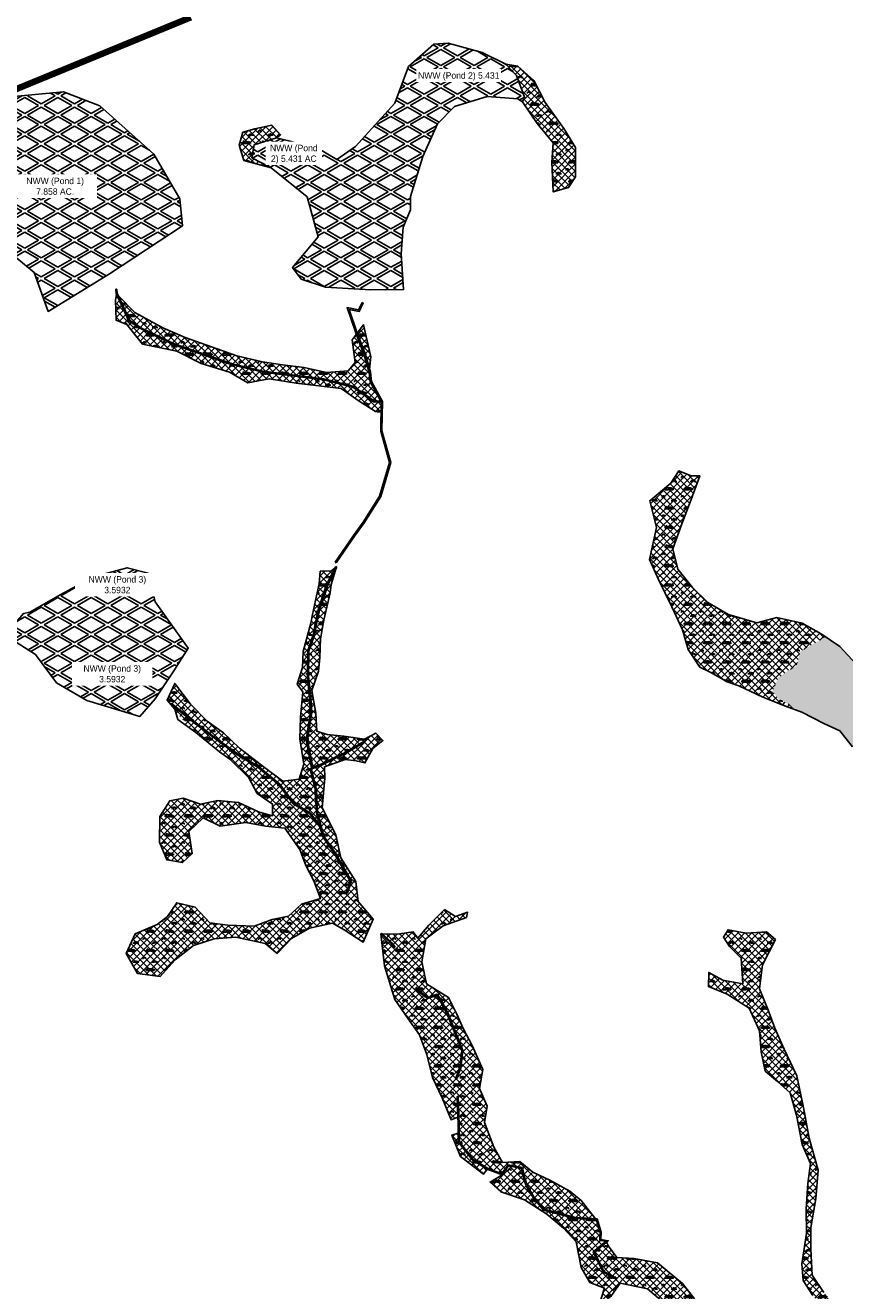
# Model space of a CAD drawing. Extents: x -23778 to 2010688, y -9045 to 873115.
# Tile 12 of 23: x 2000460 to 2003018, y 860723 to 864670. Entities that reach past the tile are written whole.
import ezdxf

# ---------------------------------------------------------------- set-up
doc = ezdxf.new("R2010")
doc.units = 0
doc.header["$MEASUREMENT"] = 0
doc.linetypes.add('PHANTOM2', pattern=[1.25, 0.625, -0.125, 0.125, -0.125, 0.125, -0.125])
for name, color, linetype in [('ce-prop-main', 4, 'PHANTOM2'), ('ce-wtln-abfp', 1, 'Continuous'), ('ce-wtln-ajrs', 1, 'Continuous'), ('ce-wtln-edge-pond', 8, 'Continuous'), ('ce-wtln-edge-ptxt', 8, 'Continuous'), ('ce-wtln-filp', 8, 'Continuous'), ('ce-wtln-filp-pond', 8, 'Continuous')]:
    doc.layers.add(name, color=color, linetype=linetype)
doc.styles.add('L80', font='ler.shx', dxfattribs={"height": 8})
pattern_1 = [(0, (18, 1.2), (60, 60), [9, -1.8, 2.4, -1.8, 9, -36]), (0, (15, 3), (60, 60), [6, -4.5, 9, -4.5, 6, -30]), (0, (36, 27), (60, 60), [7.5, -3, 7.5, -42]), (0, (6, 39), (60, 60), [3, -6, 3, -48]), (90, (12, 39), (-60, 60), [5.4, -54.6]), (90, (30, 3), (-60, 60), [6, -54]), (90, (45, 27), (-60, 60), [6, -54]), (45, (37.8, 2.4), (0, 60), [6, -78.8528137]), (135, (22.2, 2.4), (-60, 7e-15), [6, -78.8528137]), (63.4349488, (36, 2.7), (3e-09, 60), [6, -128.1640786]), (75.9637565, (33, 3), (2e-09, 59.99999999), [6, -241.3863376]), (75.9637565, (48, 27), (2e-09, 59.99999999), [4.8, -242.5863376]), (75.9637565, (13.2, 39), (2e-09, 59.99999999), [4.2, -243.1863376]), (104.0362435, (27, 3), (-2e-09, 59.99999999), [6, -241.3863376]), (104.0362435, (42, 27), (-2e-09, 59.99999999), [4.8, -242.5863376]), (104.0362435, (10.8, 39), (-2e-09, 59.99999999), [4.2, -243.1863376]), (116.5650512, (24, 2.7), (-2e-08, 60), [6, -128.1640079]), (45, (0, 0), (-10.60660172, 10.60660172), []), (135, (0, 0), (-10.60660172, -10.60660172), [])]
pattern_2 = [(30, (0, 0), (1e-08, 60), [50, -10]), (330, (0, 0), (51.9615242, 30), [50, -10]), (330, (43.3, 25), (51.9615242, 30), [50, -10]), (30, (43.3, 35), (1e-08, 60), [50, -10])]

msp = doc.modelspace()

# ---------------------------------------------------------------- hatches: boundary and pattern name
at = {"layer": 'ce-wtln-filp'}
h = msp.add_hatch(dxfattribs=at)
h.set_pattern_fill('WTLN_IJ', color=256, scale=60)
h.set_pattern_definition(pattern_1)
h.paths.add_polyline_path([(2002141.7, 864347.6), (2002083.2, 864429), (2002048, 864497.5), (2001997.4, 864542.8), (2001960, 864549.1), (2001993.7, 864513.4), (2002018.9, 864446.1), (2002012.6, 864431.2), (2002057.6, 864363.3), (2002107.6, 864303.6), (2002104, 864242.1), (2002108.3, 864150.4), (2002156.1, 864163.9), (2002177.9, 864196.9), (2002177.8, 864289.2)])
h = msp.add_hatch(dxfattribs=at)
h.set_pattern_fill('WTLN_IJ', color=256, scale=60)
h.set_pattern_definition(pattern_1)
h.paths.add_polyline_path([(2001229.4, 864358.9), (2001176.1, 864346.6), (2001139.3, 864336.6), (2001128.1, 864295.6), (2001142.4, 864248.7), (2001227.9, 864225.4), (2001167.7, 864257), (2001174.9, 864297.2), (2001243.9, 864318.9), (2001257.2, 864328.5)])
h = msp.add_hatch(dxfattribs=at)
h.set_pattern_fill('WTLN_IJ', color=256, scale=60)
h.set_pattern_definition(pattern_1)
h.paths.add_polyline_path([(2000849.8, 863709.1), (2000823.7, 863721.6), (2000783.7, 863746.6), (2000778.6, 863757.7), (2000770.8, 863774.7), (2000761, 863796.1), (2000752.7, 863814.2), (2000744.8, 863831.3), (2000742, 863812.9), (2000743.3, 863750.1), (2000777.4, 863736.5), (2000825.7, 863675.7), (2000932.6, 863653.5), (2001008.6, 863615.3), (2001097.6, 863587.9), (2001154.6, 863554.8), (2001221.1, 863567), (2001305.6, 863553.2), (2001446, 863537.5), (2001451.8, 863533.4), (2001451.8, 863548.8), (2001391.2, 863563.9), (2001202.2, 863587.7), (2001105.8, 863611.1), (2001044, 863632.2), (2001016.6, 863641.6), (2000972.6, 863656.7), (2000924.8, 863673.1), (2000909.4, 863680.5), (2000886.8, 863691.3)])
h = msp.add_hatch(dxfattribs=at)
h.set_pattern_fill('WTLN_IJ', color=256, scale=60)
h.set_pattern_definition(pattern_1)
h.paths.add_polyline_path([(2001041, 863667.2), (2000958.6, 863696.1), (2000889.4, 863726), (2000801.9, 863773.7), (2000749.9, 863827.2), (2000754.5, 863817.4), (2000786, 863748.7), (2000825.1, 863724.2), (2000849.9, 863712.4), (2000888.4, 863693.9), (2000926, 863675.9), (2001017.3, 863644.6), (2001106.6, 863613.9), (2001202.8, 863590.7), (2001391.7, 863566.9), (2001451.8, 863551.9), (2001451.8, 863591), (2001400.6, 863587.1), (2001330.7, 863602.1), (2001262.8, 863610.4), (2001200.9, 863620.2), (2001120.6, 863639)], flags=17)
h = msp.add_hatch(dxfattribs=at)
h.set_pattern_fill('WTLN_IJ', color=256, scale=60)
h.set_pattern_definition(pattern_1)
h.paths.add_polyline_path([(2001523.7, 863621.5), (2001517.9, 863641.5), (2001513.8, 863652.4), (2001501.5, 863684.7), (2001496.1, 863699.2), (2001493.3, 863706.3), (2001480.3, 863689.2), (2001489.9, 863618.5), (2001467.9, 863592.2), (2001451.8, 863591), (2001451.8, 863551.9), (2001484, 863543.9), (2001550.2, 863497.3), (2001569.7, 863498.6), (2001536.4, 863557.9), (2001533.8, 863587.1)])
h = msp.add_hatch(dxfattribs=at)
h.set_pattern_fill('WTLN_IJ', color=256, scale=60)
h.set_pattern_definition(pattern_1)
h.paths.add_polyline_path([(2001515.9, 863735.7), (2001496.2, 863710), (2001519.5, 863648.5), (2001521.7, 863642.8), (2001527.6, 863622.6), (2001534.9, 863597.5), (2001539, 863636.3)])
h = msp.add_hatch(dxfattribs=at)
h.set_pattern_fill('WTLN_IJ', color=256, scale=60)
h.set_pattern_definition(pattern_1)
h.paths.add_polyline_path([(2001549.4, 863494.2), (2001482.7, 863541.1), (2001451.8, 863548.8), (2001451.8, 863533.4), (2001501.8, 863498), (2001553.4, 863465.5), (2001558.6, 863463.9), (2001570.7, 863463.6), (2001571.3, 863495.7)])
h = msp.add_hatch(dxfattribs=at)
h.set_pattern_fill('WTLN_IJ', color=256, scale=60)
h.set_pattern_definition(pattern_1)
h.paths.add_polyline_path([(2002481.5, 863037.2), (2002509.8, 863115.1), (2002539.1, 863190.8), (2002566.1, 863264.4), (2002539, 863264.4), (2002500.1, 863280), (2002475.6, 863241.5), (2002442.7, 863214.7), (2002409.2, 863186.8), (2002430.6, 863103.4), (2002408.7, 863003.4), (2002436.9, 862941.1), (2002450.5, 862913.3), (2002546.1, 862913.3), (2002542.9, 862916.5), (2002497.1, 862973.1)])
h = msp.add_hatch(dxfattribs=at)
h.set_pattern_fill('WTLN_IJ', color=256, scale=60)
h.set_pattern_definition(pattern_1)
h.paths.add_polyline_path([(2001393.4, 862959.5), (2001396.2, 862967.4), (2001380.7, 862966.9), (2001377.9, 862927.9), (2001374.6, 862913.3), (2001381.3, 862913.3), (2001383.4, 862915.4), (2001385.2, 862918.9), (2001385.3, 862922.6), (2001383.3, 862927), (2001384.1, 862929.1), (2001382.9, 862930.7), (2001382.8, 862933), (2001381.8, 862935.9), (2001381.7, 862941.1), (2001384.2, 862948.1), (2001388.8, 862953.3), (2001391.1, 862957.1)])
h = msp.add_hatch(dxfattribs=at)
h.set_pattern_fill('WTLN_IJ', color=256, scale=60)
h.set_pattern_definition(pattern_1)
h.paths.add_polyline_path([(2001427.2, 862977.1), (2001416.3, 862968), (2001396.2, 862967.4), (2001393.4, 862959.5), (2001391.1, 862957.1), (2001388.8, 862953.3), (2001384.2, 862948.1), (2001381.7, 862941.1), (2001381.8, 862935.9), (2001382.8, 862933), (2001382.9, 862930.7), (2001384.1, 862929.1), (2001383.3, 862927), (2001385.3, 862922.6), (2001385.2, 862918.9), (2001383.4, 862915.4), (2001381.3, 862913.3), (2001396.6, 862913.3), (2001400.6, 862925.4)])
h = msp.add_hatch(dxfattribs=at)
h.set_pattern_fill('WTLN_IJ', color=256, scale=60)
h.set_pattern_definition(pattern_1)
h.paths.add_polyline_path([(2001428.4, 862970.7), (2001426.4, 862967), (2001426.3, 862966.7), (2001404.3, 862923.9), (2001400.8, 862913.3), (2001413.2, 862913.3), (2001414.4, 862925.6)])
h = msp.add_hatch(dxfattribs=at)
h.set_pattern_fill('WTLN_IJ', color=256, scale=60)
h.set_pattern_definition(pattern_1)
h.paths.add_polyline_path([(2001349.7, 862348.3), (2001353, 862354), (2001337.2, 862440.8), (2001350.1, 862527.1), (2001346.5, 862582.1), (2001340.6, 862639.4), (2001341.7, 862718.8), (2001358.9, 862768.9), (2001364, 862797), (2001374.4, 862846.1), (2001385.8, 862880.5), (2001396.6, 862913.3), (2001381.3, 862913.3), (2001381.1, 862913), (2001378.4, 862912.8), (2001375.8, 862910.6), (2001374, 862910.8), (2001374, 862910.8), (2001369.3, 862889.9), (2001356.2, 862831.6), (2001351.4, 862805.3), (2001327.2, 862716.1), (2001325.9, 862666.8), (2001308.8, 862615), (2001326.1, 862591.2), (2001319, 862511.7), (2001316.7, 862444), (2001329.2, 862365.3), (2001314.9, 862318), (2001264.1, 862311.7), (2001206.5, 862354.5), (2001128.6, 862414.8), (2001078.3, 862463.3), (2001028, 862498.8), (2000975.7, 862551.8), (2000958.6, 862574.4), (2000953.6, 862576.4), (2000946.2, 862578.3), (2000933.8, 862576.1), (2000927.4, 862581.9), (2000925, 862580.6), (2000923, 862580.2), (2000919.1, 862576.3), (2000918.1, 862574.1), (2000915.6, 862571.3), (2000912.1, 862568.2), (2000911, 862566.2), (2000911, 862564.7), (2000909.8, 862561), (2000909.3, 862559.9), (2000909.2, 862558.1), (2000910.9, 862556.4), (2000911.1, 862555), (2000914.2, 862551.2), (2000916.5, 862554.2), (2000941.3, 862534.6), (2000989.4, 862496.7), (2001043.9, 862454.4), (2001114.2, 862403.1), (2001188.2, 862357.4), (2001254.2, 862302.7), (2001298.3, 862244.1), (2001350.8, 862212.5), (2001377.7, 862177.1), (2001368.8, 862213.2), (2001365.1, 862285.6)])
h = msp.add_hatch(dxfattribs=at)
h.set_pattern_fill('WTLN_IJ', color=256, scale=60)
h.set_pattern_definition(pattern_1)
h.paths.add_polyline_path([(2001451.8, 862398.2), (2001451.8, 862453), (2001402.4, 862457.9), (2001369.8, 862468), (2001366.6, 862524.4), (2001354.5, 862595.4), (2001375.2, 862655.3), (2001379.4, 862697.6), (2001381.2, 862756.3), (2001391.7, 862814.5), (2001411.9, 862899.7), (2001413.2, 862913.3), (2001400.8, 862913.3), (2001389.5, 862879.1), (2001378.3, 862845.1), (2001367.9, 862796.2), (2001362.8, 862767.9), (2001345.6, 862718.2), (2001344.6, 862639.6), (2001350.5, 862582.5), (2001354.1, 862526.9), (2001341.3, 862440.8), (2001351.3, 862385.6), (2001356.9, 862355.1), (2001377.4, 862362), (2001422.7, 862384.6)])
h = msp.add_hatch(dxfattribs=at)
h.set_pattern_fill('WTLN_IJ', color=256, scale=60)
h.set_pattern_definition(pattern_1)
h.paths.add_polyline_path([(2002955.8, 862760.6), (2002955.7, 862762.2), (2002950.5, 862765.5), (2002955, 862764.1), (2002944.3, 862771.3), (2002884.9, 862804.9), (2002881.4, 862806.4), (2002806.2, 862822.1), (2002743.5, 862806), (2002655.6, 862831.8), (2002590.3, 862869), (2002546.1, 862913.3), (2002450.5, 862913.3), (2002478.7, 862855.8), (2002511.4, 862784.2), (2002529.2, 862723.1), (2002566.2, 862667.5), (2002598.3, 862651.6), (2002640.5, 862628.1), (2002648.2, 862623.4), (2002687.3, 862609), (2002762.5, 862573.9), (2002832.9, 862546.5), (2002871.4, 862532.2), (2002870.9, 862533.2), (2002864.2, 862538.5), (2002854.3, 862541.6), (2002853.9, 862542.4), (2002849.1, 862545.2), (2002849.1, 862547.3), (2002846.9, 862548), (2002845.4, 862552.2), (2002836.5, 862554.4), (2002835.1, 862556.3), (2002825.5, 862560.8), (2002824.7, 862562.1), (2002810.7, 862568.5), (2002793.2, 862594.5), (2002810.1, 862633.7), (2002812, 862637.5), (2002817.5, 862637.8), (2002840.1, 862656.6), (2002861.8, 862666.3), (2002869.4, 862675.6), (2002871.6, 862686.7), (2002877.6, 862712.4), (2002882.2, 862718.4)])
h = msp.add_hatch(dxfattribs=at)
h.set_pattern_fill('WTLN_IJ', color=256, scale=60)
h.set_pattern_definition(pattern_1)
h.paths.add_polyline_path([(2003089.4, 862600), (2003088.3, 862653.7), (2003053.6, 862677.2), (2003003.2, 862731.9), (2002955.7, 862763.7), (2002955.8, 862760.6), (2002882.2, 862718.4), (2002877.6, 862712.4), (2002871.6, 862686.7), (2002869.4, 862675.6), (2002861.8, 862666.3), (2002840.1, 862656.6), (2002817.5, 862637.8), (2002812, 862637.5), (2002810.1, 862633.7), (2002793.2, 862594.5), (2002810.7, 862568.5), (2002824.7, 862562.1), (2002825.5, 862560.8), (2002835.1, 862556.3), (2002836.5, 862554.4), (2002845.4, 862552.2), (2002846.9, 862548), (2002849.1, 862547.3), (2002849.1, 862545.2), (2002856.5, 862540.9), (2002864.2, 862538.5), (2002872.7, 862531.7), (2002884.2, 862527.5), (2002952.8, 862491.9), (2003003.2, 862469.3), (2003042.1, 862418.7), (2003085.4, 862364.1), (2003119.5, 862312.3), (2003154.1, 862241.2), (2003195.1, 862186.7), (2003214.7, 862141.1), (2003233.7, 862076.4), (2003249.9, 862034.5), (2003292, 861969.4), (2003326.3, 861915.6), (2003365.2, 861868.9), (2003408.4, 861812.4), (2003441.8, 861739.9), (2003471.3, 861694.2), (2003516.9, 861656), (2003498.4, 861676.8), (2003466.2, 861716.5), (2003467.2, 861729.1), (2003452.3, 861768.2), (2003416.7, 861824.7), (2003386.2, 861876.8), (2003363.4, 861921.5), (2003327.6, 861949.8), (2003314.1, 861995.8), (2003290, 862011), (2003283.4, 862055), (2003275, 862092.2), (2003274.1, 862120.7), (2003234.4, 862142.3), (2003206.1, 862166.7), (2003200.2, 862199.2), (2003188.6, 862244.9), (2003161.9, 862274.9), (2003152.3, 862297.4), (2003155.1, 862298.6), (2003160.9, 862285), (2003163.8, 862278.3), (2003177.8, 862304.4), (2003161.1, 862343.8), (2003137.9, 862377.6), (2003115.3, 862432.7), (2003092, 862451.6), (2003061, 862482.2), (2003063.2, 862484.3), (2003094, 862453.9), (2003117.8, 862434.5), (2003140.5, 862379), (2003163.7, 862345.2), (2003181.1, 862304.3), (2003165.6, 862275.4), (2003191.3, 862246.3), (2003203.1, 862199.8), (2003208.9, 862168.3), (2003236.1, 862144.7), (2003277.1, 862122.5), (2003278, 862092.6), (2003286.4, 862055.6), (2003292.7, 862012.8), (2003316.6, 861997.7), (2003330.2, 861951.6), (2003365.7, 861923.4), (2003388.9, 861878.3), (2003419.2, 861826.3), (2003455, 861769.6), (2003470.3, 861729.5), (2003469.3, 861717.5), (2003500.7, 861678.8), (2003519.2, 861657.9), (2003542.8, 861628), (2003555.2, 861610.6), (2003581.9, 861573.2), (2003578.5, 861555.4), (2003595.1, 861531.4), (2003612.7, 861506), (2003618.1, 861498.2), (2003624.5, 861489), (2003630.8, 861478.2), (2003631.3, 861468.8), (2003632.2, 861453.4), (2003636.2, 861467.2), (2003625.1, 861505.9), (2003616.1, 861554.7), (2003583.5, 861606), (2003562.6, 861636.6), (2003524.2, 861708.6), (2003504.8, 861746), (2003450.8, 861789.9), (2003435.8, 861835.6), (2003407.6, 861886.8), (2003389.3, 861946.5), (2003342.4, 862012), (2003316.1, 862047.5), (2003306.7, 862103.7), (2003278.4, 862160.5), (2003217.5, 862250.7), (2003213.1, 862291.6), (2003197.8, 862333.4), (2003167.8, 862395.4), (2003152.9, 862416.3), (2003108.7, 862487.7), (2003102.7, 862544.5)])
h = msp.add_hatch(dxfattribs=at)
h.set_pattern_fill('WTLN_IJ', color=256, scale=60)
h.set_pattern_definition(pattern_1)
h.paths.add_polyline_path([(2000926.5, 862616.9), (2000902.9, 862565), (2000909.1, 862557.4), (2000909.3, 862559.9), (2000909.8, 862561), (2000911, 862564.7), (2000911, 862566.2), (2000912.1, 862568.2), (2000915.6, 862571.3), (2000918.1, 862574.1), (2000919.1, 862576.3), (2000923, 862580.2), (2000925, 862580.6), (2000927.4, 862581.9), (2000933.8, 862576.1), (2000946.2, 862578.3), (2000953.6, 862576.4), (2000958.6, 862574.4)], flags=17)
h = msp.add_hatch(dxfattribs=at)
h.set_pattern_fill('WTLN_IJ', color=256, scale=60)
h.set_pattern_definition(pattern_1)
h.paths.add_polyline_path([(2001388.4, 862138.6), (2001379.4, 862169.8), (2001348.8, 862210.3), (2001296.2, 862241.8), (2001252, 862300.7), (2001186.5, 862355), (2001112.5, 862400.6), (2001042.1, 862452), (2000987.5, 862494.3), (2000940.6, 862531.4), (2000914.7, 862551.8), (2000914.2, 862551.2), (2000926.4, 862536.2), (2000927, 862534.1), (2000932, 862529.3), (2000933.1, 862526.7), (2000936.7, 862521.2), (2000939.2, 862518.9), (2000945.2, 862509.2), (2000952.7, 862502.2), (2000955.1, 862494.5), (2000956.8, 862491.9), (2000958.3, 862490.6), (2000959.4, 862488.2), (2000960, 862487.3), (2000992.8, 862463.7), (2001065.9, 862403.2), (2001098.6, 862380.3), (2001157.6, 862322.3), (2001183.7, 862274), (2001232, 862240.8), (2001231.8, 862204.3), (2001188, 862216.2), (2001125.6, 862245.1), (2001061.5, 862251.9), (2001006.6, 862239.9), (2000953.3, 862258.7), (2000952.4, 862258.5), (2000949.1, 862248.8), (2000951.2, 862246.2), (2000953.5, 862231.4), (2000955.7, 862223.9), (2000959.2, 862218.2), (2000960.9, 862213.3), (2000961.9, 862211.6), (2000961.2, 862207.7), (2000960, 862206.2), (2000957.7, 862198.6), (2000955.1, 862194.2), (2000953.9, 862189.6), (2000957, 862183.3), (2000963.3, 862177.4), (2000966, 862176.6), (2000967.2, 862175.6), (2000970.7, 862176.1), (2000973.8, 862175.6), (2000983.4, 862176.6), (2000992, 862175.1), (2001015.7, 862197.5), (2001068.2, 862171.3), (2001148.4, 862183), (2001210.1, 862171.4), (2001269.9, 862165.9), (2001317.5, 862099.2), (2001336, 862048.7), (2001360.4, 862001), (2001381.1, 861945.9), (2001321.8, 861928.2), (2001282.1, 861891.2), (2001230.7, 861880.3), (2001174.8, 861860.2), (2001092.4, 861863.1), (2001035.7, 861870.1), (2001002.7, 861906.3), (2001000.5, 861904.7), (2000998.4, 861902.3), (2000995.7, 861898.9), (2000992.7, 861896.6), (2000988.8, 861887.2), (2000984.9, 861881.1), (2000983.4, 861877.4), (2000979.7, 861873.5), (2000976.3, 861868), (2000972.8, 861865.4), (2000972.4, 861864), (2000972.1, 861863.1), (2000970.5, 861862.7), (2000963.4, 861858.2), (2000959.6, 861854.8), (2000956.1, 861853), (2000956.6, 861851.8), (2000949.2, 861837.7), (2000948.3, 861824.5), (2000955.4, 861810.4), (2000974.5, 861803.6), (2000980, 861805.7), (2000981.1, 861804.4), (2000989.3, 861806.6), (2000992.6, 861803.6), (2001000.5, 861804.9), (2001001, 861804.7), (2001049.3, 861820.2), (2001117.3, 861824.9), (2001209.1, 861806.1), (2001246, 861774.8), (2001290.9, 861821.2), (2001346.8, 861853.8), (2001419.3, 861869.1), (2001451.8, 861850.8), (2001451.8, 862038.8), (2001424.9, 862085.6)])
h = msp.add_hatch(dxfattribs=at)
h.set_pattern_fill('WTLN_IJ', color=256, scale=60)
h.set_pattern_definition(pattern_1)
h.paths.add_polyline_path([(2001518.2, 862436.9), (2001519.8, 862434.3), (2001467, 862402.1), (2001451.8, 862394.9), (2001451.8, 862377), (2001458.2, 862379.3), (2001493.4, 862375.4), (2001520.1, 862369.1), (2001540.4, 862406.5), (2001540.5, 862406.9), (2001551.6, 862427.2), (2001554.6, 862430.3), (2001557.9, 862441.4), (2001557.6, 862444.7), (2001559, 862449.6), (2001553, 862458.2), (2001550.6, 862460.2), (2001519.3, 862443.2), (2001454.7, 862452.7), (2001451.8, 862453), (2001451.8, 862398.2), (2001465.5, 862404.7)])
h = msp.add_hatch(dxfattribs=at)
h.set_pattern_fill('WTLN_IJ', color=256, scale=60)
h.set_pattern_definition(pattern_1)
h.paths.add_polyline_path([(2001576.3, 862438.8), (2001554.1, 862462.1), (2001550.6, 862460.2), (2001553, 862458.2), (2001559, 862449.6), (2001557.6, 862444.7), (2001557.9, 862441.4), (2001554.6, 862430.3), (2001551.6, 862427.2), (2001544.6, 862414.4)])
h = msp.add_hatch(dxfattribs=at)
h.set_pattern_fill('WTLN_IJ', color=256, scale=60)
h.set_pattern_definition(pattern_1)
h.paths.add_polyline_path([(2001394.9, 862321.3), (2001393.6, 862357), (2001451.8, 862377), (2001451.8, 862394.9), (2001424, 862381.9), (2001378.6, 862359.2), (2001356.2, 862351.6), (2001354, 862347.7), (2001369.1, 862286.2), (2001372.7, 862213.8), (2001383.3, 862170.8), (2001392.1, 862140.3), (2001428.3, 862087.7), (2001451.8, 862046.8), (2001451.8, 862061.7), (2001444.8, 862072.5), (2001429.5, 862145), (2001387.1, 862229.1)], flags=17)
h = msp.add_hatch(dxfattribs=at)
h.set_pattern_fill('WTLN_IJ', color=256, scale=60)
h.set_pattern_definition(pattern_1)
h.paths.add_polyline_path([(2000970.6, 862154.9), (2000992, 862175.1), (2000983.4, 862176.6), (2000973.8, 862175.6), (2000970.7, 862176.1), (2000967.2, 862175.6), (2000966, 862176.6), (2000963.3, 862177.4), (2000957, 862183.3), (2000953.9, 862189.6), (2000955.1, 862194.2), (2000957.7, 862198.6), (2000960, 862206.2), (2000961.2, 862207.7), (2000961.9, 862211.6), (2000960.9, 862213.3), (2000959.2, 862218.2), (2000955.7, 862223.9), (2000953.5, 862231.4), (2000951.2, 862246.2), (2000949.1, 862248.8), (2000952.4, 862258.5), (2000910.8, 862250.9), (2000879.8, 862201.4), (2000878.5, 862121.4), (2000901.6, 862066.5), (2000951.2, 862058.2), (2000981.3, 862086.3)])
h = msp.add_hatch(dxfattribs=at)
h.set_pattern_fill('WTLN_IJ', color=256, scale=60)
h.set_pattern_definition(pattern_1)
h.paths.add_polyline_path([(2001499.3, 861937.1), (2001492, 861998.9), (2001451.8, 862061.7), (2001451.8, 862046.8), (2001478.5, 862000.4), (2001466.1, 861963.3), (2001462.3, 861964.5), (2001474.1, 862000), (2001451.8, 862038.8), (2001451.8, 861850.8), (2001455.8, 861848.5), (2001514.5, 861809.8), (2001546.5, 861881.6)])
h = msp.add_hatch(dxfattribs=at)
h.set_pattern_fill('WTLN_IJ', color=256, scale=60)
h.set_pattern_definition(pattern_1)
h.paths.add_polyline_path([(2000985.3, 861799.6), (2000993.9, 861802.4), (2000989.3, 861806.6), (2000981.1, 861804.4), (2000980, 861805.7), (2000974.5, 861803.6), (2000955.4, 861810.4), (2000948.3, 861824.5), (2000949.2, 861837.7), (2000956.6, 861851.8), (2000956.1, 861853), (2000959.6, 861854.8), (2000963.4, 861858.2), (2000972.4, 861864), (2000972.8, 861865.4), (2000976.3, 861868), (2000979.7, 861873.5), (2000983.4, 861877.4), (2000984.9, 861881.1), (2000988.8, 861887.2), (2000992.7, 861896.6), (2000995.7, 861898.9), (2001000.1, 861904.3), (2001002.7, 861906.3), (2000990.7, 861919.3), (2000932.8, 861932.4), (2000904.4, 861889.5), (2000871.7, 861864.4), (2000803, 861835.3), (2000775.2, 861774.4), (2000810.4, 861711.7), (2000881.5, 861703.1), (2000927.8, 861754.3)])
h = msp.add_hatch(dxfattribs=at)
h.set_pattern_fill('WTLN_IJ', color=256, scale=60)
h.set_pattern_definition(pattern_1)
h.paths.add_polyline_path([(2001807.4, 861584.8), (2001781.5, 861637.6), (2001713, 861679.4), (2001698.3, 861748.5), (2001710.5, 861820.4), (2001764.4, 861860.8), (2001837.1, 861886.9), (2001841, 861903.2), (2001802.8, 861889.5), (2001768.5, 861911.9), (2001719.9, 861862.9), (2001685.3, 861822.7), (2001671.2, 861841.7), (2001620.6, 861835.2), (2001574.5, 861835.8), (2001574.7, 861835.6), (2001602.5, 861810.2), (2001614.6, 861795.3), (2001612.2, 861793.4), (2001600.3, 861808.1), (2001570, 861835.8), (2001581.6, 861736.2), (2001613.5, 861631.1), (2001655.1, 861570.4), (2001690.8, 861520.8), (2001713.6, 861459.7), (2001731.3, 861388), (2001761.1, 861324.1), (2001789.4, 861255.9), (2001810.5, 861264), (2001808.5, 861328.7), (2001811.5, 861328.8), (2001813.4, 861268.1), (2001815.4, 861186.8), (2001857.3, 861133), (2001902.9, 861104.8), (2001947.1, 861087.6), (2001967.6, 861115), (2002011.7, 861106.6), (2002018.2, 861076.6), (2002026.4, 861050.4), (2002047.4, 861015.3), (2002079.5, 860976.5), (2002177.5, 860951), (2002235.3, 860947.1), (2002240.3, 860946.8), (2002195.2, 861003.6), (2002160.4, 861033), (2002099.8, 861065.8), (2002044.3, 861092.6), (2002003.5, 861125.6), (2001950.1, 861122.2), (2001922.6, 861170), (2001893.1, 861247.3), (2001902.4, 861297.9), (2001878, 861353.4), (2001888.6, 861412.1), (2001855.4, 861487.9), (2001828.5, 861538.1)])
h.paths.add_polyline_path([(2001785.3, 861565.2), (2001777, 861585.7), (2001754.3, 861629.2), (2001744.2, 861643.7), (2001715.8, 861634.1), (2001681.3, 861660.4), (2001683.2, 861662.8), (2001716.3, 861637.5), (2001745.4, 861647.2), (2001756.8, 861630.8), (2001779.7, 861587), (2001795.7, 861547.5), (2001814.4, 861501.3), (2001826.4, 861471.8), (2001819.5, 861418.2), (2001806.2, 861382.5), (2001803.4, 861383.5), (2001816.5, 861418.9), (2001823.3, 861471.4), (2001811.4, 861500.8)], flags=16)
h = msp.add_hatch(dxfattribs=at)
h.set_pattern_fill('WTLN_IJ', color=256, scale=60)
h.set_pattern_definition(pattern_1)
h.paths.add_polyline_path([(2002751.7, 861664.1), (2002761.1, 861738.6), (2002801.7, 861817.7), (2002774.3, 861842), (2002710.2, 861838.3), (2002653.8, 861848.4), (2002639.3, 861825.2), (2002658, 861796.5), (2002694.8, 861760.3), (2002699.6, 861680), (2002637.5, 861691.3), (2002593.5, 861715.4), (2002592.4, 861671.5), (2002651.6, 861647.2), (2002719.7, 861604.1), (2002752.1, 861533.1), (2002756.9, 861468.2), (2002765, 861430.7), (2002769.3, 861430), (2002774.8, 861429.2), (2002785.1, 861428), (2002792.4, 861427.1), (2002798.8, 861426.9), (2002831.5, 861421.5), (2002834.3, 861422), (2002841.5, 861421.9), (2002848.4, 861422.2), (2002853.5, 861424.5), (2002829.3, 861476), (2002800.1, 861542), (2002779.6, 861597.3)])
h = msp.add_hatch(dxfattribs=at)
h.set_pattern_fill('WTLN_IJ', color=256, scale=60)
h.set_pattern_definition(pattern_1)
h.paths.add_polyline_path([(2002906.6, 861198.5), (2002889.7, 861294.1), (2002868.5, 861392.5), (2002853.5, 861424.5), (2002848.4, 861422.2), (2002841.5, 861421.9), (2002834.3, 861422), (2002831.5, 861421.5), (2002798.8, 861426.9), (2002792.4, 861427.1), (2002785.1, 861428), (2002774.8, 861429.2), (2002769.3, 861430), (2002765, 861430.7), (2002770, 861407.9), (2002808.6, 861374.9), (2002848.1, 861339.9), (2002867.4, 861270.1), (2002885.7, 861178.9), (2002911.4, 861119.6), (2002903.1, 861057.2), (2002897.8, 860978), (2002897.9, 860972.2), (2002903, 860972.8), (2002921.1, 860972.8), (2002927.6, 861009.2), (2002934.7, 861098.9)])
h = msp.add_hatch(dxfattribs=at)
h.set_pattern_fill('WTLN_IJ', color=256, scale=60)
h.set_pattern_definition(pattern_1)
h.paths.add_polyline_path([(2001855.3, 861130.7), (2001812.5, 861185.7), (2001811.8, 861214.4), (2001792, 861207.8), (2001819.1, 861141.3), (2001890.2, 861086.2), (2001901.5, 861102.1)], flags=17)
h = msp.add_hatch(dxfattribs=at)
h.set_pattern_fill('WTLN_IJ', color=256, scale=60)
h.set_pattern_definition(pattern_1)
h.paths.add_polyline_path([(2002433.4, 860809.8), (2002360.3, 860823), (2002306.8, 860826.1), (2002280.7, 860861.7), (2002274.4, 860873.8), (2002274.4, 860873.8), (2002236.8, 860842.9), (2002250.5, 860814.7), (2002266.1, 860782.8), (2002307.5, 860760.9), (2002306.1, 860758.3), (2002263.8, 860780.6), (2002247.9, 860813.2), (2002233, 860843.8), (2002273, 860876.6), (2002254.1, 860879.4), (2002254.5, 860905.1), (2002242.8, 860943.6), (2002234.2, 860944.2), (2002177, 860948), (2002077.8, 860973.8), (2002045, 861013.6), (2002023.7, 861049.2), (2002015.3, 861075.8), (2002009.2, 861104), (2001968.8, 861111.7), (2001948.2, 861084), (2001911.1, 861061.4), (2001944.7, 861031.3), (2002018.9, 861005.5), (2002087.8, 860960.8), (2002139.8, 860918), (2002179.6, 860874.8), (2002195.4, 860795.2), (2002222.3, 860748.2), (2002268, 860730.7), (2002247.7, 860665.9), (2002220.5, 860624.6), (2002206.2, 860586.6), (2002229.7, 860536.3), (2002249.7, 860476.4), (2002220.7, 860426.7), (2002229.5, 860402.4), (2002259.6, 860415.5), (2002290.7, 860441.5), (2002261, 860506), (2002239.9, 860538.5), (2002235, 860600.3), (2002262.9, 860652.9), (2002287.9, 860704.8), (2002317.3, 860745.9), (2002402, 860728.5), (2002443.7, 860692.9), (2002520.9, 860598.6), (2002548.8, 860697), (2002512, 860744.9)])
h = msp.add_hatch(dxfattribs=at)
h.set_pattern_fill('WTLN_IJ', color=256, scale=60)
h.set_pattern_definition(pattern_1)
h.paths.add_polyline_path([(2002916.5, 860770.5), (2002912.8, 860851.7), (2002911.8, 860919.8), (2002921.1, 860972.8), (2002903, 860972.8), (2002897.9, 860972.2), (2002898.3, 860900.9), (2002884.4, 860806.6), (2002888.5, 860754.2), (2002918.4, 860708), (2002953.4, 860658.8), (2002975.1, 860687.7), (2002953.3, 860717.4)])
at = {"layer": 'ce-wtln-filp-pond'}
h = msp.add_hatch(dxfattribs=at)
h.set_pattern_fill('WTLN_ID', color=256, scale=100)
h.set_pattern_definition(pattern_2)
h.paths.add_polyline_path([(2001700.7, 864261), (2001747.1, 864363), (2001799.7, 864416.6), (2001902, 864447.4), (2001997.1, 864440.9), (2002012.6, 864431.2), (2002018.9, 864446.1), (2001993.7, 864513.4), (2001960, 864549.1), (2001886.1, 864584.9), (2001780.3, 864614.2), (2001735.5, 864610.9), (2001656.4, 864541.1), (2001613.2, 864426.6), (2001491.1, 864292), (2001451.8, 864264.4), (2001451.8, 863850.3), (2001539, 863844.8), (2001641.2, 863845.7), (2001633.7, 863957.4), (2001639.7, 864040.5), (2001662.6, 864094.8), (2001662.6, 864136)])
h = msp.add_hatch(dxfattribs=at)
h.set_pattern_fill('WTLN_ID', color=256, scale=100)
h.set_pattern_definition(pattern_2)
h.paths.add_polyline_path([(2000860.9, 864268.2), (2000692.4, 864419.2), (2000579.1, 864462.1), (2000502.4, 864455), (2000413.7, 864446.8), (2000290.3, 864375.7), (2000280.7, 864366.2), (2000257.7, 864343.6), (2000228.9, 864315.3), (2000177.8, 864265), (2000095.8, 864141.3), (2000105.3, 864117), (2000166.7, 864051.9), (2000281.7, 864038.1), (2000397.6, 863973.3), (2000487.5, 863899), (2000531.9, 863777.4), (2000723.1, 863895), (2000950.7, 864044.4), (2000942.6, 864129)])
h = msp.add_hatch(dxfattribs=at)
h.set_pattern_fill('WTLN_ID', color=256, scale=100)
h.set_pattern_definition(pattern_2)
h.paths.add_polyline_path([(2001451.8, 864264.4), (2001432.6, 864250.9), (2001371.5, 864287.5), (2001243.9, 864318.9), (2001174.9, 864297.2), (2001167.7, 864257), (2001227.9, 864225.4), (2001339.8, 864134.9), (2001374.6, 864010.6), (2001294.3, 863914.7), (2001321.3, 863878), (2001397.2, 863853.6), (2001451.8, 863850.3)])
h = msp.add_hatch(dxfattribs=at)
h.set_pattern_fill('WTLN_ID', color=256, scale=100)
h.set_pattern_definition(pattern_2)
h.paths.add_polyline_path([(2000843.6, 862960.7), (2000778.5, 862978), (2000673.3, 862949.9), (2000605.4, 862913.3), (2000855, 862913.3)])
h = msp.add_hatch(dxfattribs=at)
h.set_pattern_fill('WTLN_ID', color=256, scale=100)
h.set_pattern_definition(pattern_2)
h.paths.add_polyline_path([(2000865.1, 862871.4), (2000855, 862913.3), (2000605.4, 862913.3), (2000568.4, 862893.4), (2000473.8, 862838.8), (2000454.4, 862834.8), (2000397.6, 862768), (2000491.4, 862707.1), (2000557.5, 862618.4), (2000652.5, 862564.1), (2000818.1, 862514.2), (2000865.7, 862568.5), (2000923.6, 862655.8), (2000968.8, 862726.6)])

# ---------------------------------------------------------------- linework, layer by layer
at = {"layer": 'ce-wtln-abfp'}
for p, q in [((2000742.7, 863846.7), (2000745.7, 863847)), ((2001511.3, 863805.7), (2001514.9, 863804)), ((2001427.2, 862995.7), (2001430.5, 862993.4)), ((2001429.3, 862981.2), (2001432.8, 862979.4)), ((2000914.7, 862551.8), (2000916.5, 862554.2)), ((2001518.2, 862436.9), (2001519.8, 862434.3)), ((2001462.3, 861964.5), (2001466.1, 861963.3)), ((2001570, 861835.8), (2001572, 861838.1)), ((2001612.2, 861793.4), (2001614.6, 861795.3)), ((2001681.3, 861660.4), (2001683.2, 861662.8)), ((2001803.4, 861383.5), (2001806.2, 861382.5)), ((2001808.5, 861328.7), (2001811.5, 861328.8)), ((2002306.1, 860758.3), (2002307.5, 860760.9))]:
    msp.add_line(p, q, dxfattribs=at)
for points in [[(2001571.3, 863495.7), (2001549.4, 863494.2), (2001482.7, 863541.1), (2001391.2, 863563.9), (2001202.2, 863587.7), (2001105.8, 863611.1), (2000924.8, 863673.1), (2000823.7, 863721.6), (2000783.7, 863746.6), (2000743.9, 863833.3), (2000742.7, 863846.7)], [(2001569.7, 863498.6), (2001550.2, 863497.3), (2001484, 863543.9), (2001391.7, 863566.9), (2001202.8, 863590.7), (2001106.6, 863613.9), (2000926, 863675.9), (2000825.1, 863724.2), (2000786, 863748.7), (2000746.8, 863834.1), (2000745.7, 863847)], [(2001427.2, 862995.7), (2001484.8, 863078.5), (2001514.8, 863119.8), (2001565.8, 863201.6), (2001597.3, 863306.5), (2001569.5, 863404.4), (2001571.3, 863495.7), (2001536.4, 863557.9), (2001533.8, 863587.1), (2001517.9, 863641.5), (2001491.5, 863711.1), (2001464.7, 863789.2), (2001500.5, 863782.2), (2001511.3, 863805.7)], [(2001430.5, 862993.4), (2001488, 863076.2), (2001518.1, 863117.5), (2001569.5, 863200), (2001601.5, 863306.4), (2001573.5, 863405), (2001575.4, 863496.7), (2001540.3, 863559.1), (2001537.7, 863587.8), (2001521.7, 863642.8), (2001495.3, 863712.5), (2001470.8, 863783.9), (2001502.8, 863777.7), (2001514.9, 863804)], [(2001462.3, 861964.5), (2001474.1, 862000), (2001424.9, 862085.6), (2001388.4, 862138.6), (2001379.4, 862169.8), (2001368.8, 862213.2), (2001365.1, 862285.6), (2001349.7, 862348.3), (2001353, 862354), (2001337.2, 862440.8), (2001350.1, 862527.1), (2001346.5, 862582.1), (2001340.6, 862639.4), (2001341.7, 862718.8), (2001358.9, 862768.9), (2001364, 862797), (2001374.4, 862846.1), (2001400.6, 862925.4), (2001429.3, 862981.2)], [(2001466.1, 861963.3), (2001478.5, 862000.4), (2001428.3, 862087.7), (2001392.1, 862140.3), (2001383.3, 862170.8), (2001372.7, 862213.8), (2001369.1, 862286.2), (2001354, 862347.7), (2001357.2, 862353.3), (2001341.3, 862440.8), (2001354.1, 862526.9), (2001350.5, 862582.5), (2001344.6, 862639.6), (2001345.6, 862718.2), (2001362.8, 862767.9), (2001367.9, 862796.2), (2001378.3, 862845.1), (2001404.3, 862923.9), (2001432.8, 862979.4)], [(2001377.7, 862177.1), (2001350.8, 862212.5), (2001298.3, 862244.1), (2001254.2, 862302.7), (2001188.2, 862357.4), (2001114.2, 862403.1), (2001043.9, 862454.4), (2000989.4, 862496.7), (2000916.5, 862554.2)], [(2001379.4, 862169.8), (2001348.8, 862210.3), (2001296.2, 862241.8), (2001252, 862300.7), (2001186.5, 862355), (2001112.5, 862400.6), (2001042.1, 862452), (2000987.5, 862494.3), (2000914.7, 862551.8)], [(2001356.9, 862355.1), (2001377.4, 862362), (2001422.7, 862384.6), (2001465.5, 862404.7), (2001518.2, 862436.9)], [(2001356.2, 862351.6), (2001378.6, 862359.2), (2001424, 862381.9), (2001467, 862402.1), (2001519.8, 862434.3)], [(2001570, 861835.8), (2001600.3, 861808.1), (2001612.2, 861793.4)], [(2001572, 861838.1), (2001602.5, 861810.2), (2001614.6, 861795.3)], [(2001681.3, 861660.4), (2001715.8, 861634.1), (2001744.2, 861643.7), (2001754.3, 861629.2), (2001777, 861585.7), (2001823.3, 861471.4), (2001816.5, 861418.9), (2001803.4, 861383.5)], [(2001683.2, 861662.8), (2001716.3, 861637.5), (2001745.4, 861647.2), (2001756.8, 861630.8), (2001779.7, 861587), (2001826.4, 861471.8), (2001819.5, 861418.2), (2001806.2, 861382.5)], [(2001808.5, 861328.7), (2001810.2, 861277.7), (2001812.5, 861185.7), (2001855.3, 861130.7), (2001901.5, 861102.1), (2001948.2, 861084), (2001968.8, 861111.7), (2002009.2, 861104), (2002015.3, 861075.8), (2002023.7, 861049.2), (2002045, 861013.6), (2002077.8, 860973.8), (2002177, 860948), (2002242.8, 860943.6), (2002254.5, 860905.1), (2002254.1, 860879.4), (2002273, 860876.6), (2002233, 860843.8), (2002263.8, 860780.6), (2002306.1, 860758.3)], [(2001811.5, 861328.8), (2001813.2, 861277.7), (2001815.4, 861186.8), (2001857.3, 861133), (2001902.9, 861104.8), (2001947.1, 861087.6), (2001967.6, 861115), (2002011.7, 861106.6), (2002018.2, 861076.6), (2002026.4, 861050.4), (2002047.4, 861015.3), (2002079.5, 860976.5), (2002177.5, 860951), (2002245.1, 860946.4), (2002257.5, 860905.5), (2002257.1, 860882), (2002280.1, 860878.5), (2002236.8, 860842.9), (2002266.1, 860782.8), (2002307.5, 860760.9)]]:
    msp.add_lwpolyline(points, dxfattribs=at)
at = {"layer": 'ce-wtln-ajrs'}
for points in [[(2002012.6, 864431.2), (2002018.9, 864446.1), (2001993.7, 864513.4), (2001960, 864549.1), (2001997.4, 864542.8), (2002048, 864497.5), (2002083.2, 864429), (2002141.7, 864347.6), (2002177.8, 864289.2), (2002177.9, 864196.9), (2002156.1, 864163.9), (2002108.3, 864150.4), (2002104, 864242.1), (2002107.6, 864303.6), (2002057.6, 864363.3), (2002012.6, 864431.2)], [(2001243.9, 864318.9), (2001174.9, 864297.2), (2001167.7, 864257), (2001227.9, 864225.4), (2001142.4, 864248.7), (2001128.1, 864295.6), (2001139.3, 864336.6), (2001176.1, 864346.6), (2001229.4, 864358.9), (2001257.2, 864328.5), (2001243.9, 864318.9)], [(2001202.2, 863587.7), (2001391.2, 863563.9), (2001482.7, 863541.1), (2001549.4, 863494.2), (2001571.3, 863495.7), (2001570.7, 863463.6), (2001558.6, 863463.9), (2001553.4, 863465.5), (2001501.8, 863498), (2001446, 863537.5), (2001305.6, 863553.2), (2001221.1, 863567), (2001154.6, 863554.8), (2001097.6, 863587.9), (2001008.6, 863615.3), (2000932.6, 863653.5), (2000825.7, 863675.7), (2000777.4, 863736.5), (2000743.3, 863750.1), (2000742, 863812.9), (2000744.8, 863831.3), (2000752.7, 863814.2), (2000761, 863796.1), (2000770.8, 863774.7), (2000778.6, 863757.7), (2000783.7, 863746.6), (2000823.7, 863721.6), (2000849.8, 863709.1), (2000886.8, 863691.3), (2000909.4, 863680.5), (2000924.8, 863673.1), (2000972.6, 863656.7), (2001016.6, 863641.6), (2001044, 863632.2), (2001105.8, 863611.1), (2001202.2, 863587.7)], [(2001496.2, 863710), (2001493.4, 863706.3), (2001496.1, 863699.2), (2001501.5, 863684.7), (2001513.8, 863652.4), (2001517.9, 863641.5), (2001523.7, 863621.5), (2001533.8, 863587.1), (2001536.4, 863557.9), (2001569.7, 863498.6), (2001550.2, 863497.3), (2001484, 863543.9), (2001391.7, 863566.9), (2001202.8, 863590.7), (2001106.6, 863613.9), (2001017.3, 863644.6), (2000926, 863675.9), (2000888.4, 863693.9), (2000849.9, 863712.4), (2000825.1, 863724.2), (2000786, 863748.7), (2000754.5, 863817.4), (2000749.9, 863827.2), (2000801.9, 863773.7), (2000889.4, 863726), (2000958.6, 863696.1), (2001041, 863667.2), (2001120.6, 863639), (2001200.9, 863620.2), (2001262.8, 863610.4), (2001330.7, 863602.1), (2001400.6, 863587.1), (2001467.9, 863592.2), (2001489.9, 863618.5), (2001480.3, 863689.2), (2001493.1, 863705.9), (2001496.2, 863710)], [(2001496.2, 863710), (2001515.9, 863735.7), (2001539, 863636.3), (2001534.9, 863597.5), (2001527.6, 863622.6), (2001521.7, 863642.8), (2001519.5, 863648.5), (2001496.2, 863710)], [(2001768.5, 861911.9), (2001802.8, 861889.5), (2001841, 861903.2), (2001837.1, 861886.9), (2001764.4, 861860.8), (2001710.5, 861820.4), (2001698.3, 861748.5), (2001713, 861679.4), (2001781.5, 861637.6), (2001807.4, 861584.8), (2001828.5, 861538.1), (2001855.4, 861487.9), (2001888.6, 861412.1), (2001878, 861353.4), (2001902.4, 861297.9), (2001893.1, 861247.3), (2001922.6, 861170), (2001950.1, 861122.2), (2002003.5, 861125.6), (2002044.3, 861092.6), (2002099.8, 861065.8), (2002160.4, 861033), (2002195.2, 861003.6), (2002240.3, 860946.8), (2002240.2, 860946.8), (2002235.3, 860947.1), (2002177.5, 860951), (2002079.5, 860976.5), (2002047.4, 861015.3), (2002026.4, 861050.4), (2002018.2, 861076.6), (2002011.7, 861106.6), (2001967.6, 861115), (2001947.1, 861087.6), (2001902.9, 861104.8), (2001857.3, 861133), (2001815.4, 861186.8), (2001813.4, 861268.1), (2001811.5, 861328.8), (2001808.5, 861328.7), (2001810.5, 861264), (2001789.4, 861255.9), (2001761.1, 861324.1), (2001731.3, 861388), (2001713.6, 861459.7), (2001690.8, 861520.8), (2001655.1, 861570.4), (2001613.5, 861631.1), (2001581.6, 861736.2), (2001570, 861835.8), (2001600.3, 861808.1), (2001612.2, 861793.4), (2001614.6, 861795.3), (2001602.5, 861810.2), (2001574.7, 861835.6), (2001574.5, 861835.8), (2001620.6, 861835.2), (2001671.2, 861841.7), (2001685.3, 861822.7), (2001719.9, 861862.9), (2001768.5, 861911.9)], [(2001681.3, 861660.4), (2001715.8, 861634.1), (2001744.2, 861643.7), (2001754.3, 861629.2), (2001777, 861585.7), (2001785.3, 861565.2), (2001811.4, 861500.8), (2001823.3, 861471.4), (2001816.5, 861418.9), (2001803.4, 861383.5), (2001806.2, 861382.5), (2001819.5, 861418.2), (2001826.4, 861471.8), (2001814.4, 861501.3), (2001795.7, 861547.5), (2001779.7, 861587), (2001756.8, 861630.8), (2001745.4, 861647.2), (2001716.3, 861637.5), (2001683.2, 861662.8), (2001681.3, 861660.4)], [(2001901.5, 861102.1), (2001890.2, 861086.2), (2001819.1, 861141.3), (2001792, 861207.8), (2001811.8, 861214.4), (2001812.5, 861185.7), (2001855.3, 861130.7), (2001901.5, 861102.1)]]:
    msp.add_lwpolyline(points, close=True, dxfattribs=at)
for points in [[(2003042.1, 862418.7), (2003003.2, 862469.3), (2002952.8, 862491.9), (2002884.2, 862527.5), (2002832.9, 862546.5), (2002762.5, 862573.9), (2002687.3, 862609), (2002648.2, 862623.4), (2002640.5, 862628.1), (2002598.3, 862651.6), (2002566.2, 862667.5), (2002529.2, 862723.1), (2002511.4, 862784.2), (2002478.7, 862855.8), (2002436.9, 862941.1), (2002408.7, 863003.4), (2002430.6, 863103.4), (2002409.2, 863186.8), (2002442.7, 863214.7), (2002475.6, 863241.5), (2002500.1, 863280), (2002539, 863264.4), (2002566.1, 863264.4), (2002539.1, 863190.8), (2002509.8, 863115.1), (2002481.5, 863037.2), (2002497.1, 862973.1), (2002542.9, 862916.5), (2002590.3, 862869), (2002655.6, 862831.8), (2002655.6, 862831.8), (2002743.5, 862806), (2002806.2, 862822.1), (2002881.4, 862806.4), (2002884.9, 862804.9), (2002944.3, 862771.3), (2003003.2, 862731.9), (2003053.6, 862677.2)], [(2002918.4, 860708), (2002888.5, 860754.2), (2002884.4, 860806.6), (2002898.3, 860900.9), (2002897.8, 860978), (2002903.1, 861057.2), (2002911.4, 861119.6), (2002885.7, 861178.9), (2002867.4, 861270.1), (2002848.1, 861339.9), (2002808.6, 861374.9), (2002770, 861407.9), (2002756.9, 861468.2), (2002752.1, 861533.1), (2002719.7, 861604.1), (2002651.6, 861647.2), (2002592.4, 861671.5), (2002593.5, 861715.4), (2002637.5, 861691.3), (2002699.6, 861680), (2002694.8, 861760.3), (2002658, 861796.5), (2002639.3, 861825.2), (2002653.8, 861848.4), (2002710.2, 861838.3), (2002774.3, 861842), (2002801.7, 861817.7), (2002761.1, 861738.6), (2002751.7, 861664.1), (2002779.6, 861597.3), (2002800.1, 861542), (2002829.3, 861476), (2002868.5, 861392.5), (2002889.7, 861294.1), (2002906.6, 861198.5), (2002934.7, 861098.9), (2002927.6, 861009.2), (2002911.8, 860919.8), (2002912.8, 860851.7), (2002916.5, 860770.5), (2002953.3, 860717.4)], [(2002247.7, 860665.9), (2002268, 860730.7), (2002222.3, 860748.2), (2002195.4, 860795.2), (2002179.6, 860874.8), (2002139.8, 860918), (2002087.8, 860960.8), (2002018.9, 861005.5), (2001944.7, 861031.3), (2001911.1, 861061.4), (2001948.2, 861084), (2001968.8, 861111.7), (2002009.2, 861104), (2002015.3, 861075.8), (2002023.7, 861049.2), (2002045, 861013.6), (2002077.8, 860973.8), (2002177, 860948), (2002234.2, 860944.2), (2002242.8, 860943.6), (2002254.5, 860905.1), (2002254.1, 860879.4), (2002273, 860876.6), (2002233, 860843.8), (2002247.9, 860813.2), (2002263.8, 860780.6), (2002263.8, 860780.6), (2002306.1, 860758.3), (2002307.5, 860760.9), (2002266.1, 860782.8), (2002250.5, 860814.7), (2002236.8, 860842.9), (2002274.4, 860873.8), (2002274.4, 860873.8), (2002280.7, 860861.7), (2002306.8, 860826.1), (2002360.3, 860823), (2002433.4, 860809.8), (2002512, 860744.9), (2002548.8, 860697)], [(2002443.7, 860692.9), (2002402, 860728.5), (2002317.3, 860745.9), (2002287.9, 860704.8)]]:
    msp.add_lwpolyline(points, dxfattribs=at)
at = {"layer": 'ce-wtln-edge-pond'}
for points in [[(2001539, 863844.8), (2001397.2, 863853.6), (2001321.3, 863878), (2001294.3, 863914.7), (2001374.6, 864010.6), (2001339.8, 864134.9), (2001227.9, 864225.4), (2001167.7, 864257), (2001174.9, 864297.2), (2001243.9, 864318.9), (2001371.5, 864287.5), (2001432.6, 864250.9), (2001491.1, 864292), (2001613.2, 864426.6), (2001656.4, 864541.1), (2001735.5, 864610.9), (2001780.3, 864614.2), (2001886.1, 864584.9), (2001960, 864549.1), (2001993.7, 864513.4), (2002018.9, 864446.1), (2002012.6, 864431.2), (2001997.1, 864440.9), (2001902, 864447.4), (2001799.7, 864416.6), (2001747.1, 864363), (2001700.7, 864261), (2001662.6, 864136), (2001662.6, 864094.8), (2001639.7, 864040.5), (2001633.7, 863957.4), (2001641.2, 863845.7), (2001539, 863844.8)], [(2000723.1, 863895), (2000531.9, 863777.4), (2000487.5, 863899), (2000397.6, 863973.3), (2000281.7, 864038.1), (2000166.7, 864051.9), (2000105.3, 864117), (2000095.8, 864141.3), (2000177.8, 864265), (2000290.3, 864375.7), (2000413.7, 864446.8), (2000579.1, 864462.1), (2000692.4, 864419.2), (2000860.9, 864268.2), (2000942.6, 864129), (2000950.7, 864044.4), (2000723.1, 863895)], [(2000865.7, 862568.5), (2000818.1, 862514.2), (2000652.5, 862564.1), (2000557.5, 862618.4), (2000491.4, 862707.1), (2000397.6, 862768), (2000454.4, 862834.8), (2000473.8, 862838.8), (2000568.4, 862893.4), (2000673.3, 862949.9), (2000778.5, 862978), (2000843.6, 862960.7), (2000865.1, 862871.4), (2000968.8, 862726.6), (2000923.6, 862655.8), (2000865.7, 862568.5)]]:
    msp.add_lwpolyline(points, close=True, dxfattribs=at)

# ---------------------------------------------------------------- next in the draw order: texts
at = {"layer": 'ce-wtln-edge-ptxt', "char_height": 20, "attachment_point": 2, "style": 'L80', "bg_fill": 3, "box_fill_scale": 1.5, "bg_fill_color": 256, "bg_fill_transparency": 0}
for s, insert, width in [('NWW (Pond 2) 5.431', (2001813.3, 864523.5), 244.223), ('NWW (Pond 2) 5.431 AC', (2001298.3, 864297.3), 156.776), ('NWW (Pond 1) 7.858 AC.', (2000553.3, 864194.6), 240.805), ('NWW (Pond 3) 3.5932', (2000747.4, 862951.6), 244.971), ('NWW (Pond 3) 3.5932', (2000731.4, 862673.5), 230.286)]:
    msp.add_mtext(s, dxfattribs=dict(at, insert=insert, width=width))

# ---------------------------------------------------------------- next in the draw order: linework, layer by layer
at = {"layer": 'ce-prop-main', "color": 10, "linetype": 'Continuous', "flags": 128}
msp.add_lwpolyline([(1997864.5, 857951.4, 20, 20, 0), (1997418.3, 858969.4, 20, 20, 0), (1996778.1, 860292.5, 20, 20, 0), (1996726.2, 860646.2, 20, 20, 0), (1996679.1, 860650.9, 20, 20, 0), (1995919.2, 860724.4, 20, 20, 0), (1996487.8, 861340.7, 20, 20, 0), (1996515.9, 861366, 20, 20, 0), (1996567.5, 861421.3, 20, 20, 0), (1996612.5, 861482.2, 20, 20, 0), (1996632.2, 861514.4, 20, 20, 0), (1996650.1, 861547.8, 20, 20, 0), (1996666, 861582.1, 20, 20, 0), (1996679.9, 861617.3, 20, 20, 0), (1996691.8, 861653.2, 20, 20, 0), (1996726.5, 861766, 20, 20, 0), (1997959.2, 861744.3, 20, 20, 0), (1997902.8, 863315.5, 20, 20, 0), (1998805.5, 864426.7, 20, 20, 0), (1999313.3, 863992.6, 20, 20, 0), (1999764.1, 864191.7, 20, 20, 0), (2000213.4, 864381.3, 20, 20, 0), (2000976.9, 864694.9, 20, 20, 0)], format="xyseb", dxfattribs=at)
at = {"layer": 'ce-wtln-ajrs'}
msp.add_lwpolyline([(2001349.7, 862348.3), (2001365.1, 862285.6), (2001368.8, 862213.2), (2001377.7, 862177.1), (2001350.8, 862212.5), (2001298.3, 862244.1), (2001254.2, 862302.7), (2001188.2, 862357.4), (2001114.2, 862403.1), (2001043.9, 862454.4), (2000989.4, 862496.7), (2000941.3, 862534.6), (2000916.5, 862554.2), (2000914.7, 862551.8), (2000940.6, 862531.4), (2000987.5, 862494.3), (2001042.1, 862452), (2001112.5, 862400.6), (2001186.5, 862355), (2001252, 862300.7), (2001296.2, 862241.8), (2001348.8, 862210.3), (2001379.4, 862169.8), (2001388.4, 862138.6), (2001424.9, 862085.6), (2001474.1, 862000), (2001462.3, 861964.5), (2001466.1, 861963.3), (2001478.5, 862000.4), (2001428.3, 862087.7), (2001392.1, 862140.3), (2001383.3, 862170.8), (2001372.7, 862213.8), (2001369.1, 862286.2), (2001354, 862347.7), (2001356.2, 862351.6), (2001378.6, 862359.2), (2001424, 862381.9), (2001467, 862402.1), (2001519.8, 862434.3), (2001518.2, 862436.9), (2001465.5, 862404.7), (2001422.7, 862384.6), (2001377.4, 862362), (2001356.9, 862355.1), (2001351.3, 862385.6), (2001341.3, 862440.8), (2001354.1, 862526.9), (2001350.5, 862582.5), (2001344.6, 862639.6), (2001345.6, 862718.2), (2001362.8, 862767.9), (2001367.9, 862796.2), (2001378.3, 862845.1), (2001389.5, 862879.1), (2001404.3, 862923.9), (2001426.3, 862966.7), (2001426.4, 862967), (2001428.4, 862970.7), (2001414.4, 862925.6), (2001411.9, 862899.7), (2001391.7, 862814.5), (2001381.2, 862756.3), (2001379.4, 862697.6), (2001375.2, 862655.3), (2001354.5, 862595.4), (2001366.6, 862524.4), (2001369.8, 862468), (2001402.4, 862457.9), (2001454.7, 862452.7), (2001519.3, 862443.2), (2001554.1, 862462.1), (2001576.3, 862438.8), (2001544.7, 862414.4), (2001520.1, 862369.1), (2001493.4, 862375.4), (2001458.2, 862379.3), (2001393.6, 862357), (2001394.9, 862321.3), (2001387.1, 862229.1), (2001429.5, 862145), (2001444.8, 862072.5), (2001492, 861998.9), (2001499.3, 861937.1), (2001546.5, 861881.6), (2001514.5, 861809.8), (2001455.8, 861848.5), (2001419.3, 861869.1), (2001346.8, 861853.8), (2001290.9, 861821.2), (2001246, 861774.8), (2001209.1, 861806.1), (2001117.3, 861824.9), (2001049.3, 861820.2), (2000985.3, 861799.6), (2000927.8, 861754.3), (2000881.5, 861703.1), (2000810.4, 861711.7), (2000775.2, 861774.4), (2000803, 861835.3), (2000871.7, 861864.4), (2000904.4, 861889.5), (2000932.8, 861932.4), (2000990.7, 861919.3), (2001035.7, 861870.1), (2001092.4, 861863.1), (2001174.8, 861860.2), (2001230.7, 861880.3), (2001282.1, 861891.2), (2001321.8, 861928.2), (2001381.1, 861945.9), (2001360.4, 862001), (2001336, 862048.7), (2001317.5, 862099.2), (2001269.9, 862165.9), (2001210.1, 862171.4), (2001148.4, 862183), (2001068.2, 862171.3), (2001015.7, 862197.5), (2000970.6, 862154.9), (2000981.3, 862086.3), (2000951.2, 862058.2), (2000901.6, 862066.5), (2000878.5, 862121.4), (2000879.8, 862201.4), (2000910.8, 862250.9), (2000953.3, 862258.7), (2001006.6, 862239.9), (2001061.5, 862251.9), (2001125.6, 862245.1), (2001188, 862216.2), (2001231.8, 862204.3), (2001232, 862240.8), (2001183.7, 862274), (2001157.6, 862322.3), (2001098.6, 862380.3), (2001065.9, 862403.2), (2000992.8, 862463.7), (2000935.8, 862504.6), (2000926.4, 862536.2), (2000902.9, 862565), (2000926.5, 862616.9), (2000975.7, 862551.8), (2001028, 862498.8), (2001078.3, 862463.3), (2001128.6, 862414.8), (2001206.5, 862354.5), (2001264.1, 862311.7), (2001314.9, 862318), (2001329.2, 862365.3), (2001316.7, 862444), (2001319, 862511.7), (2001326.1, 862591.2), (2001308.8, 862615), (2001325.9, 862666.8), (2001327.2, 862716.1), (2001351.4, 862805.3), (2001356.2, 862831.6), (2001369.3, 862889.9), (2001377.9, 862927.9), (2001380.7, 862966.9), (2001416.3, 862968), (2001427.2, 862977.1), (2001400.6, 862925.4), (2001385.8, 862880.5), (2001374.4, 862846.1), (2001364, 862797), (2001358.9, 862768.9), (2001341.7, 862718.8), (2001340.6, 862639.4), (2001346.5, 862582.1), (2001350.1, 862527.1), (2001337.2, 862440.8), (2001353, 862354), (2001349.7, 862348.3)], close=True, dxfattribs=at)

doc.saveas('drawing.dxf')
